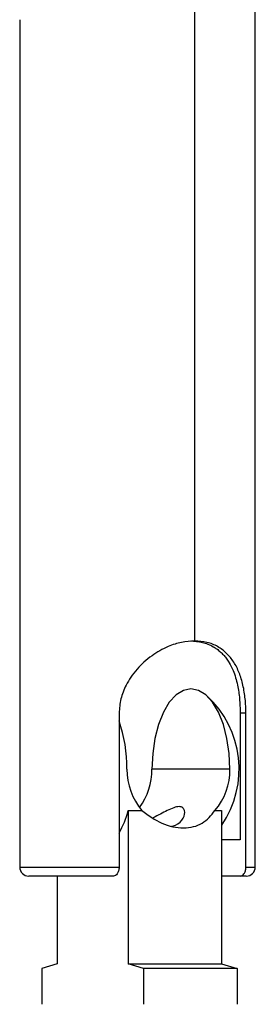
# Paper-space layout '_Superior' of a CAD drawing. Header units: millimetres. Extents: x -39 to 41, y -152 to 11.
# Tile 2 of 4: x -6 to 7, y -91 to -36. Entities that reach past the tile are written whole.
import ezdxf

# ---------------------------------------------------------------- set-up
doc = ezdxf.new("R2010")
doc.units = ezdxf.units.MM

psp = doc.layouts.new('_Superior')

# ---------------------------------------------------------------- linework, layer by layer
at = {"color": 7, "linetype": 'Continuous', "lineweight": 25}
for p, q in [((7.204, -83.3), (7.204, -23.8)), ((3.856, -26.268), (3.856, -70.8)), ((-5.796, -36.469), (-5.796, -83.3)), ((-0.31, -74.8), (-0.31, -83.3)), ((6.687, -74.8), (6.371, -74.8)), ((6.371, -74.8), (6.371, -81.8)), ((6.687, -83.3), (6.687, -74.8)), ((5.806, -77.885), (1.503, -77.885)), ((0.189, -80.176), (0.947, -80.176)), ((0.189, -80.176), (0.189, -88.647)), ((4.979, -80.176), (5.349, -80.176)), ((5.349, -80.176), (5.349, -88.647)), ((6.371, -81.8), (5.349, -81.8)), ((-5.796, -83.3), (-0.31, -83.3)), ((6.687, -83.3), (7.204, -83.3)), ((-0.626, -83.8), (-5.296, -83.8)), ((-3.725, -83.8), (-3.725, -88.647)), ((6.704, -83.8), (5.349, -83.8)), ((-3.725, -88.647), (-4.576, -88.911)), ((1.04, -88.911), (0.189, -88.647)), ((0.189, -88.647), (5.349, -88.647)), ((5.349, -88.647), (6.2, -88.911)), ((-4.576, -88.911), (-4.576, -90.885)), ((1.04, -88.911), (1.04, -90.885)), ((6.2, -88.911), (1.04, -88.911)), ((6.2, -88.911), (6.2, -90.885))]:
    psp.add_line(p, q, dxfattribs=at)
at = {"color": 7, "linetype": 'Continuous', "lineweight": 25, "flags": 128}
for points in [[(3.654, -73.448), (3.235, -73.533), (2.831, -73.786), (2.459, -74.196), (2.133, -74.747), (1.866, -75.42), (1.667, -76.187), (1.544, -77.019), (1.503, -77.885)], [(5.806, -77.885), (5.764, -77.019), (5.642, -76.187), (5.443, -75.42), (5.176, -74.747), (4.85, -74.196), (4.478, -73.786), (4.074, -73.533), (3.654, -73.448)]]:
    psp.add_lwpolyline(points, dxfattribs=at)
at = {"color": 7, "linetype": 'Continuous', "lineweight": 25}
for centre, radius, start, end in [((0.812, -77.885), 5.5, 325.5871, 47.4962), ((-7.759, -77.793), 7.88, 359.3292, 19.0467), ((3.619, -77.918), 3.499, 179.465, 220.2092), ((-2.02, -77.913), 3.523, 323.4932, 0.4616), ((2.307, -77.918), 3.499, 319.7908, 0.535), ((-5.011, -78.813), 5.376, 330.9778, 345.3105), ((-5.296, -83.3), 0.5, 180, 270), ((6.704, -83.3), 0.5, 270, 0)]:
    psp.add_arc(centre, radius, start, end, dxfattribs=at)
for points, knots in [([(3.856, -70.8), (3.616, -70.815), (3.259, -70.838), (2.768, -70.973), (2.366, -71.122), (1.939, -71.334), (1.487, -71.621), (1.063, -71.962), (0.669, -72.36), (0.338, -72.785), (0.082, -73.214), (-0.095, -73.616), (-0.262, -74.13), (-0.291, -74.53), (-0.31, -74.8)], [0, 0, 0, 0, 0.124477, 0.185775, 0.24971, 0.330973, 0.411132, 0.499921, 0.58348, 0.670764, 0.749855, 0.81474, 0.874911, 1, 1, 1, 1]), ([(3.613, -70.8), (3.846, -70.815), (4.192, -70.838), (4.602, -70.976), (4.863, -71.102), (5.088, -71.247), (5.274, -71.397), (5.444, -71.566), (5.604, -71.758), (5.707, -71.911), (5.84, -72.132), (5.976, -72.405), (6.122, -72.82), (6.223, -73.222), (6.292, -73.612), (6.354, -74.127), (6.364, -74.528), (6.371, -74.8)], [0, 0, 0, 0, 0.124956, 0.186244, 0.25016, 0.297768, 0.348511, 0.396466, 0.444736, 0.50033, 0.507114, 0.59754, 0.676826, 0.749844, 0.815089, 0.875063, 1, 1, 1, 1]), ([(6.687, -74.8), (6.685, -74.667), (6.681, -74.397), (6.65, -74.005), (6.6, -73.617), (6.505, -73.125), (6.331, -72.551), (6.035, -71.96), (5.641, -71.469), (5.145, -71.097), (4.55, -70.848), (4.088, -70.816), (3.856, -70.8)], [0, 0, 0, 0, 0.061781, 0.1251669, 0.1853881, 0.2503411, 0.3753774, 0.5006204, 0.625181, 0.749994, 0.8743222, 1, 1, 1, 1]), ([(2.582, -81.048), (2.655, -81.027), (2.966, -80.937), (3.272, -80.608), (3.346, -80.228), (3.217, -80.006), (3.013, -79.939), (2.713, -80.007), (2.256, -80.222), (1.843, -80.436), (1.574, -80.575)], [0, 0, 0, 0, 0.058202, 0.248783, 0.439435, 0.535445, 0.631278, 0.727023, 0.822814, 1, 1, 1, 1]), ([(0.947, -80.176), (1.304, -80.441), (1.839, -80.839), (2.652, -81.09), (3.249, -81.158), (3.802, -81.087), (4.45, -80.835), (4.768, -80.44), (4.979, -80.176)], [0, 0, 0, 0, 0.250434, 0.375889, 0.501442, 0.626181, 0.751146, 1, 1, 1, 1]), ([(-0.31, -83.3), (-0.312, -83.337), (-0.315, -83.413), (-0.338, -83.517), (-0.372, -83.608), (-0.429, -83.702), (-0.514, -83.785), (-0.588, -83.795), (-0.626, -83.8)], [0, 0, 0, 0, 0.1227035, 0.2501805, 0.3709966, 0.5011374, 0.7412686, 1, 1, 1, 1]), ([(6.371, -83.8), (6.409, -83.795), (6.482, -83.784), (6.567, -83.702), (6.624, -83.608), (6.658, -83.518), (6.682, -83.414), (6.685, -83.338), (6.687, -83.3)], [0, 0, 0, 0, 0.2569194, 0.4986728, 0.6257094, 0.7492775, 0.8756483, 1, 1, 1, 1])]:
    psp.add_open_spline(points, degree=3, knots=knots, dxfattribs=at)

doc.saveas('drawing.dxf')
